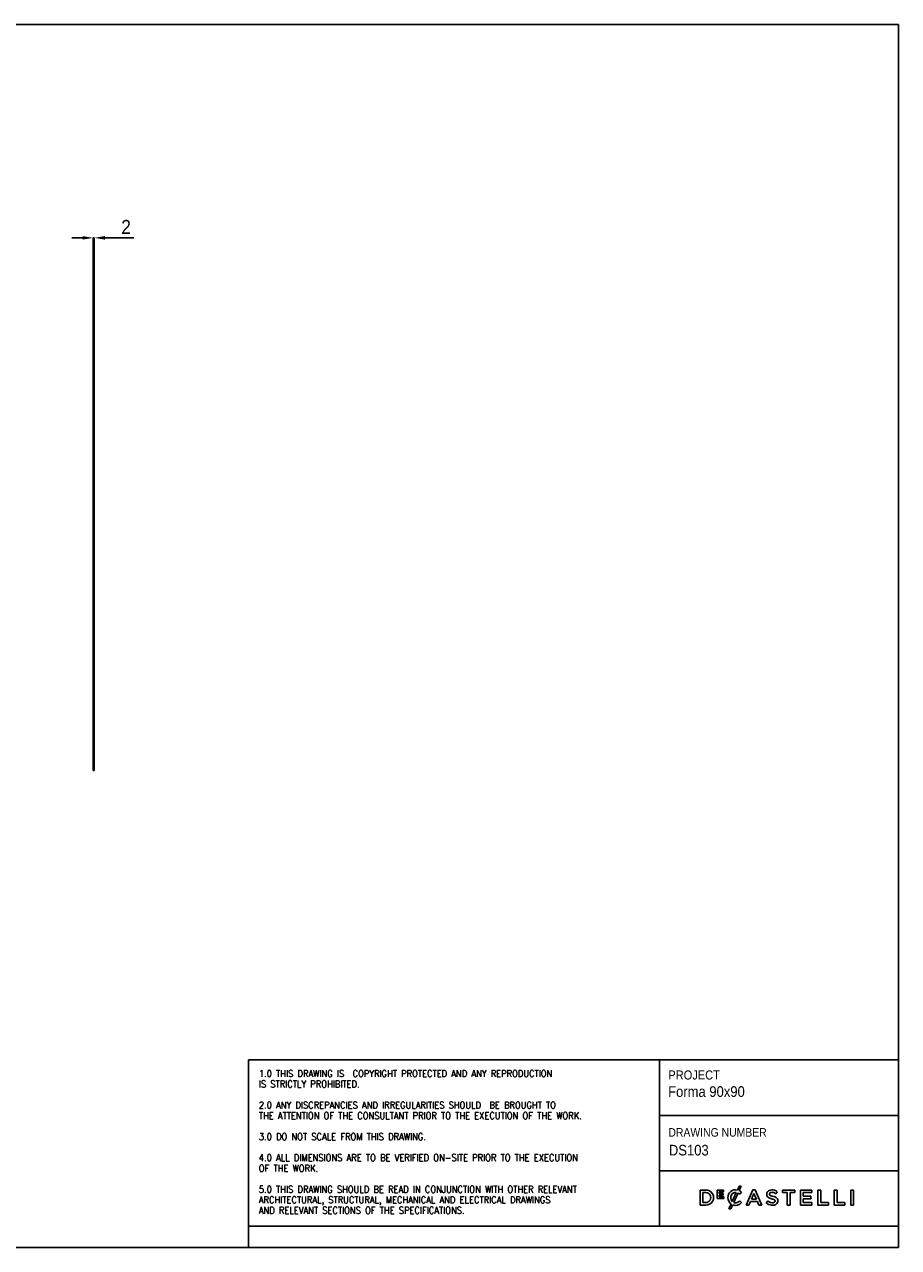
# Model space of a CAD drawing. Header units: millimetres. Extents: x 22 to 3302, y 20 to 2316.
# Tile 2 of 2: x 1662 to 3302, y 20 to 2316. Entities that reach past the tile are written whole.
import ezdxf

# ---------------------------------------------------------------- set-up
doc = ezdxf.new("R2010")
doc.units = ezdxf.units.MM
doc.header["$LTSCALE"] = 10
doc.header["$PDSIZE"] = -1
doc.linetypes.add('SLD-Solido', pattern=[0])
for name, color, linetype in [('NOTE', 3, 'SLD-Solido'), ('QUOTE', 1, 'SLD-Solido'), ('SCHIZZI', 9, 'Continuous')]:
    doc.layers.add(name, color=color, linetype=linetype)
doc.styles.add('SLDTEXTSTYLE0', font='Gothic.ttf', dxfattribs={"width": 0.913})
doc.styles.add('SLDTEXTSTYLE1', font='romans__.ttf', dxfattribs={"width": 0.893})
doc.dimstyles.new('SLDDIMSTYLE1', dxfattribs={"dimtxt": 26.458333, "dimasz": 20, "dimexe": 0, "dimexo": 0.0625, "dimgap": 6.614583, "dimtad": 1, "dimdec": 1, "dimrnd": 1e-09, "dimzin": 12, "dimdsep": 46, "dimtxsty": 'SLDTEXTSTYLE0', "dimsah": 1, "dimcen": 0.09, "dimadec": 0, "dimazin": 3, "dimtfac": 1, "dimtdec": 1, "dimtmove": 0, "dimatfit": 0, "dimfxl": 0, "dimfrac": 2, "dimtolj": 1, "dimtzin": 12, "dimarcsym": 0})

# ---------------------------------------------------------------- blocks, each defined once
blk = doc.blocks.new('_D_2')
at = {"layer": 'Defpoints', "color": 0}
for p in [(1791, 1915.7), (1791, 1815.7), (1793, 1815.7)]:
    blk.add_point(p, dxfattribs=at)
at = {"layer": 'QUOTE', "color": 0, "lineweight": -2}
for p, q in [((1771, 1915.7), (1751, 1915.7)), ((1791, 1815.7), (1791, 1915.7)), ((1791, 1915.7), (1793, 1915.7)), ((1793, 1815.7), (1793, 1915.7)), ((1813, 1915.7), (1867.4, 1915.7))]:
    blk.add_line(p, q, dxfattribs=at)
at = {"layer": 'QUOTE', "color": 0}
for points in [[(1771, 1919), (1771, 1912.3), (1791, 1915.7)], [(1813, 1919), (1813, 1912.3), (1793, 1915.7)]]:
    blk.add_solid(points, dxfattribs=at)
at = {"layer": 'QUOTE', "color": 0, "insert": (1852.6, 1949.4), "char_height": 26.46, "attachment_point": 2, "style": 'SLDTEXTSTYLE0'}
blk.add_mtext('\\A1;2', dxfattribs=at)

msp = doc.modelspace()

# ---------------------------------------------------------------- linework, layer by layer
for p, q in [((1791.04, 1815.68), (1791.04, 915.68)), ((1791.04, 1815.68), (1793.04, 1815.68)), ((1793.04, 1815.68), (1793.04, 915.68)), ((1791.04, 915.68), (1793.04, 915.68))]:
    msp.add_line(p, q)
at = {"layer": 'SCHIZZI'}
msp.add_line((3301.83, 2316.27), (21.98, 2316.27), dxfattribs=at)
at = {"layer": 'SCHIZZI', "color": 7}
for p, q in [((3301.98, 20.27), (3301.83, 2316.27)), ((2082.43, 372.46), (2082.43, 60.27)), ((2082.43, 372.46), (3301.96, 372.46)), ((2853.78, 372.46), (2853.78, 60.27)), ((2853.78, 267.82), (3301.96, 267.82)), ((2853.78, 164.1), (3301.98, 164.1)), ((2940.14, 128.17), (2929.6, 128.17)), ((2929.6, 128.17), (2929.6, 99.99)), ((2934.78, 104.73), (2934.78, 123.42)), ((2934.78, 123.42), (2940.14, 123.42)), ((2973.79, 127.97), (2961.99, 127.97)), ((2961.99, 127.97), (2961.99, 112.34)), ((2965.41, 121.74), (2965.41, 124.92)), ((2965.41, 124.92), (2973.79, 124.92)), ((2972.78, 121.74), (2965.41, 121.74)), ((2965.41, 118.68), (2972.78, 118.68)), ((2965.41, 115.4), (2965.41, 118.68)), ((2973.9, 115.4), (2965.41, 115.4)), ((2972.78, 118.68), (2972.78, 121.74)), ((2973.79, 124.92), (2973.79, 127.97)), ((2973.9, 112.34), (2973.9, 115.4)), ((2997.57, 123.77), (2989.91, 106.97)), ((2992.9, 104.94), (3000.97, 122.65)), ((3003.05, 135.66), (2999.66, 128.21)), ((3006.95, 135.66), (3003.05, 135.66)), ((3003.07, 127.13), (3006.95, 135.66)), ((3004.07, 120.34), (3007.41, 124.17)), ((3007.41, 124.17), (3007.31, 124.26)), ((3028.33, 128.37), (3015.93, 99.99)), ((3026.04, 111.35), (3030.61, 122.02)), ((3033.05, 128.37), (3028.33, 128.37)), ((3030.61, 122.02), (3035.22, 111.35)), ((3033.09, 128.28), (3033.05, 128.37)), ((3045.45, 99.99), (3033.09, 128.28)), ((3071.7, 121.1), (3074.49, 125.03)), ((3107.25, 128.17), (3084.33, 128.17)), ((3084.33, 128.17), (3084.33, 123.35)), ((3084.33, 123.35), (3093.18, 123.35)), ((3093.18, 123.35), (3093.18, 99.99)), ((3098.4, 99.99), (3098.4, 123.35)), ((3098.4, 123.35), (3107.25, 123.35)), ((3107.25, 123.35), (3107.25, 128.17)), ((3139.1, 128.17), (3118.13, 128.17)), ((3118.13, 128.17), (3118.13, 99.99)), ((3123.31, 116.53), (3123.31, 123.5)), ((3123.31, 123.5), (3139.1, 123.5)), ((3137.3, 116.53), (3123.31, 116.53)), ((3137.3, 111.87), (3137.3, 116.53)), ((3139.1, 123.5), (3139.1, 128.17)), ((3156, 128.17), (3150.82, 128.17)), ((3150.82, 128.17), (3150.82, 99.99)), ((3156, 104.73), (3156, 128.17)), ((3186.65, 128.17), (3181.47, 128.17)), ((3181.47, 128.17), (3181.47, 99.99)), ((3186.65, 104.73), (3186.65, 128.17)), ((3212.4, 128.17), (3212.4, 99.99)), ((3217.58, 128.17), (3212.4, 128.17)), ((3217.58, 99.99), (3217.58, 128.17)), ((2929.6, 99.99), (2940.14, 99.99)), ((2940.14, 104.73), (2934.78, 104.73)), ((2961.99, 112.34), (2973.9, 112.34)), ((2981.76, 113.94), (2981.76, 114)), ((2987.7, 102.11), (2983.48, 92.84)), ((2983.48, 92.84), (2987.4, 92.84)), ((2987.4, 92.84), (2990.86, 100.44)), ((3007.61, 104.6), (3004.27, 107.97)), ((3007.51, 104.5), (3007.61, 104.6)), ((3015.93, 99.99), (3021.26, 99.99)), ((3021.26, 99.99), (3024.13, 106.72)), ((3024.13, 106.72), (3037.13, 106.72)), ((3035.22, 111.35), (3026.04, 111.35)), ((3037.13, 106.72), (3039.96, 99.99)), ((3039.96, 99.99), (3045.45, 99.99)), ((3056.7, 107.83), (3053.57, 104.12)), ((3093.18, 99.99), (3098.4, 99.99)), ((3118.13, 99.99), (3139.3, 99.99)), ((3123.31, 111.87), (3137.3, 111.87)), ((3123.31, 104.65), (3123.31, 111.87)), ((3139.3, 104.65), (3123.31, 104.65)), ((3139.3, 99.99), (3139.3, 104.65)), ((3150.82, 99.99), (3170.67, 99.99)), ((3170.67, 104.73), (3156, 104.73)), ((3170.67, 99.99), (3170.67, 104.73)), ((3181.47, 99.99), (3201.32, 99.99)), ((3201.32, 104.73), (3186.65, 104.73)), ((3201.32, 99.99), (3201.32, 104.73)), ((3212.4, 99.99), (3217.58, 99.99)), ((2082.43, 60.27), (2082.43, 20.27)), ((2082.43, 60.27), (3301.98, 60.27)), ((21.98, 20.27), (3301.98, 20.27))]:
    msp.add_line(p, q, dxfattribs=at)
for centre, radius, start, end in [((2940.91, 114.08), 14.11, 266.90157, 93.09843), ((2940.35, 114.08), 9.35, 268.76628, 91.23372), ((2996.22, 114.17), 14.46, 76.24523, 180.89091), ((2997.98, 114.17), 10.81, 153.58432, 221.73663), ((2996.2, 115.05), 8.82, 81.04863, 153.58432), ((2993.85, 109.85), 14.65, 45.72598, 60.90731), ((2996.79, 113.29), 15.2, 45.71394, 65.58709), ((3063.71, 120.15), 9.09, 162.43966, 192.31941), ((3060.75, 119.34), 6.02, 190.78984, 232.66765), ((3062.48, 120.28), 7.87, 114.63446, 160.64301), ((3064.16, 116.6), 11.92, 89.50788, 114.63446), ((3062.88, 120.72), 3.13, 146.85935, 193.31029), ((3062.38, 120.6), 2.62, 193.31029, 230.56735), ((3063.45, 119.79), 4.14, 98.98092, 140.32353), ((3064.81, 123.89), 6.7, 232.44778, 252.59774), ((3064.25, 114.69), 9.3, 77.54474, 98.98092), ((3073.32, 147.29), 31.59, 250.55867, 257.31246), ((3064.38, 111.66), 16.86, 72.44471, 90.39732), ((3063.01, 110.27), 13.88, 51.25781, 76.47292), ((3062.06, 95.97), 20.95, 64.63254, 78.09895), ((3063.7, 111.01), 17.69, 52.42183, 70.96437), ((3068.18, 107.88), 7.57, 28.77124, 67.85987), ((2996.53, 113.94), 14.77, 180, 233.25786), ((2996.22, 114.64), 15.18, 249.30365, 318.58458), ((2996.38, 113.67), 9.4, 248.28377, 285.8766), ((2995.35, 116.25), 12.17, 287.21436, 317.11848), ((3065.16, 116.84), 17.21, 227.67997, 255.77334), ((3066.05, 117.51), 13.46, 225.98856, 252.68232), ((3063.88, 123.44), 11.18, 232.66765, 251.27083), ((3069.03, 136.48), 25.19, 249.70068, 255.51463), ((3065.35, 117.6), 18, 255.77334, 272.44794), ((3065.4, 115.44), 11.29, 252.68232, 275.6739), ((3059.39, 99.15), 13.36, 73.32325, 75.51463), ((3067.47, 127.8), 16.41, 254.99999, 258.29329), ((3059.41, 88.9), 23.31, 70.27129, 78.29329), ((3065.81, 111.47), 11.85, 271.47111, 299.92604), ((3066.09, 109.45), 5.26, 274.6813, 307.58878), ((3064.56, 102.81), 8.49, 58.43436, 71.28416), ((3067.58, 107.62), 2.81, 27.46177, 59.71525), ((3067.5, 107.46), 2.82, 309.48388, 346.59381), ((3066.95, 107.59), 3.39, 346.59381, 22.92671), ((3068.09, 107.52), 7.3, 299.92604, 337.37946), ((3066.24, 108.11), 9.23, 338.409, 21.69569)]:
    msp.add_arc(centre, radius, start, end, dxfattribs=at)

# ---------------------------------------------------------------- texts
at = {"layer": 'NOTE', "color": 7, "attachment_point": 1}
for s, insert, char_height, style in [('1.0 THIS DRAWING IS  COPYRIGHT PROTECTED AND ANY REPRODUCTION', (2101.72, 353.31), 12.8, 'SLDTEXTSTYLE1'), ('PROJECT', (2870.19, 352.66), 16.933, 'SLDTEXTSTYLE0'), ('IS STRICTLY PROHIBITED.', (2101.72, 333.56), 12.8, 'SLDTEXTSTYLE1'), ('Forma 90x90', (2869.66, 323.05), 20, 'SLDTEXTSTYLE0'), ('2.0 ANY DISCREPANCIES AND IRREGULARITIES SHOULD  BE BROUGHT TO ', (2101.72, 294.05), 12.8, 'SLDTEXTSTYLE1'), ('THE ATTENTION OF THE CONSULTANT PRIOR TO THE EXECUTION OF THE WORK.', (2101.72, 274.29), 12.8, 'SLDTEXTSTYLE1'), ('3.0 DO NOT SCALE FROM THIS DRAWING.', (2101.72, 234.78), 12.8, 'SLDTEXTSTYLE1'), ('DRAWING NUMBER', (2870.19, 244.43), 16, 'SLDTEXTSTYLE0'), (' DS103', (2864.35, 213.07), 20, 'SLDTEXTSTYLE0'), ('4.0 ALL DIMENSIONS ARE TO BE VERIFIED ON-SITE PRIOR TO THE EXECUTION ', (2101.72, 195.27), 12.8, 'SLDTEXTSTYLE1'), ('OF THE WORK.', (2101.72, 175.51), 12.8, 'SLDTEXTSTYLE1'), ('ARCHITECTURAL, STRUCTURAL, MECHANICAL AND ELECTRICAL DRAWINGS ', (2101.72, 116.25), 12.8, 'SLDTEXTSTYLE1'), ('5.0 THIS DRAWING SHOULD BE READ IN CONJUNCTION WITH OTHER RELEVANT ', (2101.72, 136), 12.8, 'SLDTEXTSTYLE1'), ('AND RELEVANT SECTIONS OF THE SPECIFICATIONS.', (2101.72, 96.49), 12.8, 'SLDTEXTSTYLE1')]:
    msp.add_mtext(s, dxfattribs=dict(at, insert=insert, char_height=char_height, style=style))

# ---------------------------------------------------------------- dimensions: what is measured, and where the dimension line sits
at = {"layer": 'QUOTE'}
dim = msp.add_linear_dim(base=(1791.04, 1915.68), p1=(1793.04, 1815.68), p2=(1791.04, 1815.68), dimstyle='SLDDIMSTYLE1', dxfattribs=at)
dim.commit()
dim.dimension.update_dxf_attribs({"geometry": '_D_2', "text_midpoint": (1852.56, 1915.68), "dimtype": 160})

doc.saveas('drawing.dxf')
